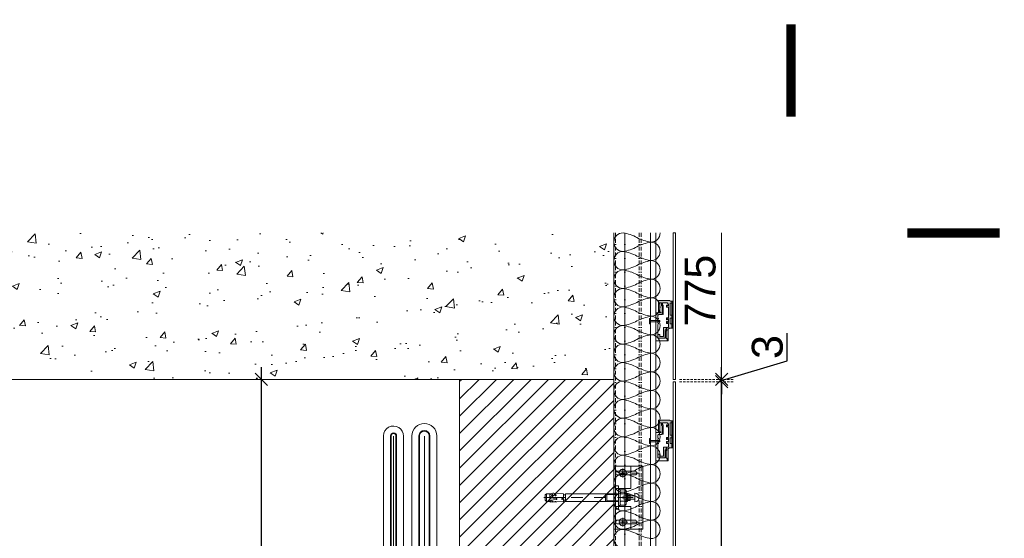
# Model space of a CAD drawing. Header units: millimetres. Extents: x 3652085 to 3778338, y -303702 to -273644.
# Tile 140 of 256: x 3679452 to 3680728, y -280219 to -279546. Entities that reach past the tile are written whole.
import ezdxf

# ---------------------------------------------------------------- set-up
doc = ezdxf.new("R2010")
doc.units = ezdxf.units.MM
doc.header["$PDMODE"] = 34
for name, pattern in [('1', [0]), ('BORDERX2', [88.9, 25.4, -12.7, 25.4, -12.7, 0, -12.7]), ('HIDDEN2', [4.7625, 3.175, -1.5875])]:
    doc.linetypes.add(name, pattern=pattern)
doc.layers.add('!!!! FACADE NACRISFERI QVABAMBIS IZOLACIA', color=7, linetype='Continuous')
doc.layers.add('BRICK WALL 100 (GELOVANI)', color=7, linetype='Continuous')
for name, color, linetype, lineweight in [('COMPOSITIVE-PANEL (HAUSART)', 177, 'Continuous', 5), ('DIM-03    (HAUSART)', 111, 'Continuous', 5), ('INSULATION (HAUSEART)', 31, 'Continuous', 15), ('MEP_EQUIP', 175, 'Continuous', 0), ('SAXON DIMENSIONS', 7, '1', 5), ('SLAB    (HAUSART)', 8, 'Continuous', 20), ('SYMBOL-DETAIL    (HAUSART)', 2, 'Continuous', 5), ('WALL-EXT    (HAUSART)', 7, 'Continuous', 30)]:
    doc.layers.add(name, color=color, linetype=linetype, lineweight=lineweight)
doc.styles.add('1-20 Eng HA', font='arial.ttf', dxfattribs={"height": 40})
doc.dimstyles.new('1-20 Eng HA', dxfattribs={"dimtxt": 40, "dimasz": 16, "dimexe": 16, "dimexo": 5, "dimgap": 5, "dimtad": 1, "dimdec": 0, "dimlfac": -1, "dimzin": 0, "dimdsep": 46, "dimtxsty": '1-20 Eng HA', "dimblk": 'OBLIQUE', "dimcen": 0.09, "dimdle": 16, "dimclrd": 256, "dimclre": 256, "dimclrt": 256, "dimadec": 0, "dimazin": 0, "dimtfac": 1, "dimtdec": 0, "dimtofl": 0, "dimtmove": 0, "dimatfit": 3, "dimldrblk": 'OBLIQUE', "dimfxl": 1, "dimtolj": 1, "dimtzin": 0, "dimlwe": 0, "dimarcsym": 0})

# ---------------------------------------------------------------- blocks, each defined once
blk = doc.blocks.new('_Oblique')
at = {"color": 0, "linetype": 'ByBlock', "lineweight": -2}
blk.add_line((-0.5, -0.5), (0.5, 0.5), dxfattribs=at)
blk = doc.blocks.new('*D223')
at = {"layer": 'Defpoints', "color": 0, "lineweight": 0, "transparency": 16777216}
for p in [(3679735.4, -280013.1), (3679764.9, -280013.1), (3679735.4, -282993.1, 180000)]:
    blk.add_point(p, dxfattribs=at)
at = {"layer": 'DIM-03    (HAUSART)', "lineweight": -2, "transparency": 16777216}
blk.add_line((3679764.9, -283009.1), (3679764.9, -279997.1), dxfattribs=at)
at = {"layer": 'DIM-03    (HAUSART)', "linetype": 'HIDDEN2', "lineweight": 0, "transparency": 16777216}
for p, q in [((3679740.4, -280013.1), (3679780.9, -280013.1)), ((3679740.4, -282993.1), (3679780.9, -282993.1))]:
    blk.add_line(p, q, dxfattribs=at)
at = {"layer": 'DIM-03    (HAUSART)', "lineweight": -2, "transparency": 16777216, "xscale": 16, "yscale": 16, "zscale": 16}
for p, rotation in [((3679764.9, -280013.1), 90), ((3679764.9, -282993.1), 270)]:
    blk.add_blockref('_Oblique', p, dxfattribs=dict(at, rotation=rotation))
at = {"layer": 'DIM-03    (HAUSART)', "lineweight": 0, "transparency": 16777216, "insert": (3679739.5, -281503.1), "char_height": 40, "attachment_point": 5, "rotation": 90, "style": '1-20 Eng HA'}
blk.add_mtext('\\A1;2980', dxfattribs=at)
blk = doc.blocks.new('*D308')
at = {"layer": 'Defpoints', "color": 0, "lineweight": 0, "transparency": 16777216}
for p in [(3680301.7, -280016.1, -28787.3), (3680361.4, -280016.1), (3680301.7, -280791.1, -28787.3)]:
    blk.add_point(p, dxfattribs=at)
at = {"layer": 'DIM-03    (HAUSART)', "lineweight": -2, "transparency": 16777216}
blk.add_line((3680361.4, -280807.1), (3680361.4, -280000.1), dxfattribs=at)
at = {"layer": 'DIM-03    (HAUSART)', "linetype": 'HIDDEN2', "lineweight": 0, "transparency": 16777216}
for p, q in [((3680306.7, -280016.1), (3680377.4, -280016.1)), ((3680306.7, -280791.1), (3680377.4, -280791.1))]:
    blk.add_line(p, q, dxfattribs=at)
at = {"layer": 'DIM-03    (HAUSART)', "lineweight": -2, "transparency": 16777216, "xscale": 16, "yscale": 16, "zscale": 16}
for p, rotation in [((3680361.4, -280016.1), 90), ((3680361.4, -280791.1), 270)]:
    blk.add_blockref('_Oblique', p, dxfattribs=dict(at, rotation=rotation))
at = {"layer": 'DIM-03    (HAUSART)', "transparency": 16777216, "insert": (3680336.1, -280403.6), "char_height": 40, "attachment_point": 5, "rotation": 90, "style": '1-20 Eng HA'}
blk.add_mtext('\\A1;775', dxfattribs=at)
blk = doc.blocks.new('*D309')
at = {"layer": 'Defpoints', "color": 0, "lineweight": 0, "transparency": 16777216}
for p in [(3680301.7, -280013.1, -28787.3), (3680301.7, -280016.1, -28787.3), (3680361.4, -280013.1)]:
    blk.add_point(p, dxfattribs=at)
at = {"layer": 'DIM-03    (HAUSART)', "lineweight": -2, "transparency": 16777216}
for p, q in [((3680446.2, -279989.2), (3680446.2, -279953)), ((3680361.4, -280014.6), (3680446.2, -279989.2)), ((3680361.4, -280013.1), (3680361.4, -279997.1)), ((3680361.4, -280016.1), (3680361.4, -280013.1)), ((3680361.4, -280016.1), (3680361.4, -280032.1))]:
    blk.add_line(p, q, dxfattribs=at)
at = {"layer": 'DIM-03    (HAUSART)', "linetype": 'HIDDEN2', "lineweight": 0, "transparency": 16777216}
for p, q in [((3680306.7, -280013.1), (3680377.4, -280013.1)), ((3680306.7, -280016.1), (3680377.4, -280016.1))]:
    blk.add_line(p, q, dxfattribs=at)
at = {"layer": 'DIM-03    (HAUSART)', "lineweight": -2, "transparency": 16777216, "xscale": 16, "yscale": 16, "zscale": 16}
for p, rotation in [((3680361.4, -280013.1), 270), ((3680361.4, -280016.1), 90)]:
    blk.add_blockref('_Oblique', p, dxfattribs=dict(at, rotation=rotation))
at = {"layer": 'DIM-03    (HAUSART)', "transparency": 16777216, "insert": (3680420.8, -279971.1), "char_height": 40, "attachment_point": 5, "rotation": 90, "style": '1-20 Eng HA'}
blk.add_mtext('\\A1;3', dxfattribs=at)
blk = doc.blocks.new('*U189')
at = {"color": 7, "linetype": 'Continuous', "lineweight": 0}
for points in [[(0, 15), (4, 15)], [(0, -15), (0, 15)], [(4, 15), (4, -15)], [(-72.5, 0), (-92.9, 0)], [(-91, 3.5), (-89.5, 5)], [(-91, -3.5), (-91, 3.5)], [(-90, 0), (-65, 0)], [(-89.5, 5), (-85, 5)], [(-89.5, -5), (-89.5, 5)], [(-84, 4.8), (-85, 5)], [(-85, 5), (-85, -5)], [(-84.8, 3.6), (-85, 2.6)], [(-85, 2.6), (-84.7, 1.2)], [(-84.4, 4.4), (-84.8, 3.6)], [(-84.7, 1.2), (-83.9, 0.3)], [(-83.6, 5), (-84.4, 4.4)], [(-83.9, 0.3), (-82.5, -0.2)], [(-82.8, 5.3), (-83.6, 5)], [(-82.8, 5.3), (-81.2, 5.6)], [(-82.8, 2.8), (-82.7, 3.5)], [(-82.7, 2.2), (-82.8, 2.8)], [(-82.7, 3.5), (-82.3, 4)], [(-82.5, 1.6), (-82.7, 2.2)], [(-82, 1.1), (-82.5, 1.6)], [(-82.3, 4), (-81.8, 4.5)], [(-82, 1.1), (-81.8, 4.5)], [(-81.8, 2.8), (-82, 1.1)], [(-81.8, 4.5), (-81.8, 2.8)], [(-81.2, 5.6), (-79.7, 5.6)], [(-79.7, 5.6), (-67.5, 4.9)], [(-79.2, 3.2), (-76.5, 3.1)], [(-78.7, 3.4), (-78.1, 3.9)], [(-78.6, 2.7), (-78.7, 3.4)], [(-77.6, 2.3), (-78.6, 2.7)], [(-78.1, 3.9), (-77.2, 3.8)], [(-77.9, 1.8), (-77.7, 4.4)], [(-76.9, 3.1), (-77.6, 2.3)], [(-77.2, 3.8), (-76.9, 3.1)], [(-67.5, -1.3), (-67.5, 4.9)], [(-67.5, 3.6), (-65.2, 3.6)], [(-64.9, 3.7), (-65.2, 3.6)], [(-64.8, 4), (-64.9, 3.7)], [(-64.8, 5), (-64.8, -5)], [(-64.8, 5), (4, 5)], [(-64.8, -4), (-64.8, 4)], [(-42.5, 0), (-57.5, 0)], [(-12.5, 0), (-27.5, 0)], [(-13, 5), (-13, -5)], [(-11, 5), (-11, -5)], [(4, 4.1), (-11, 4.1)], [(22.9, 0), (2.5, 0)], [(4, 10.5), (6, 10.5)], [(4, -10.5), (4, 10.5)], [(6, -10.5), (6, 10.5)], [(6, 8.5), (6.7, 9.8)], [(6, 7.3), (6.1, 8.2)], [(6.1, 6.5), (6, 7.3)], [(6, 1), (6.2, 3)], [(6, -1), (6, 1)], [(6.1, 8.2), (6.3, 9)], [(6.3, 5.6), (6.1, 6.5)], [(6.2, 3), (6.7, 4.9)], [(6.3, 9), (6.7, 9.8)], [(6.7, 4.9), (6.3, 5.6)], [(6.7, 9.8), (13.2, 9.8)], [(6.7, 4.9), (13.2, 4.9)], [(13.2, 9.8), (13.6, 9)], [(14, 8.5), (13.2, 9.8)], [(13.6, 5.6), (13.2, 4.9)], [(13.2, 4.9), (13.7, 3)], [(13.6, 9), (13.9, 8.2)], [(13.9, 6.5), (13.6, 5.6)], [(13.7, 3), (13.9, 1)], [(13.9, 8.2), (14, 7.3)], [(14, 7.3), (13.9, 6.5)], [(13.9, 1), (13.9, -1)], [(14, -8.5), (14, 8.5)], [(14, 5), (15, 5)], [(15.9, 4.1), (14, 4.1)], [(15, 5), (16.3, 3.6)], [(15, 5), (15, -5)], [(18.4, 3.7), (16.3, 3.7)], [(16.3, 3.6), (16.3, -3.6)], [(18.9, 3.2), (18.4, 3.7)], [(18.4, -3.7), (18.4, 3.7)], [(18.9, 3.2), (18.9, -3.2)], [(-89.5, -5), (-91, -3.5)], [(-89.5, -5), (-85, -5)], [(-84.8, -4.9), (-85, -5)], [(-84.8, -5), (-84, -4.1)], [(-84.8, -5), (-84.8, -5.8)], [(-84.8, -5.8), (-82.6, -5.7)], [(-84, -4.1), (-82.9, -3.6)], [(-82.9, -3.6), (-81.7, -3.3)], [(-82.6, -5.7), (-81.8, -4.9)], [(-82.6, -5.7), (-81.7, -6.2)], [(-82.5, -0.2), (-81.6, -0.4)], [(-81.8, -4.9), (-81.6, -5.7)], [(-81.8, -4.9), (-81.7, -6.2)], [(-81.7, -3.3), (-80.5, -2.9)], [(-81.6, -5.7), (-81.7, -6.2)], [(-81.6, -0.4), (-80.8, -0.7)], [(-81.6, -5.7), (-78.7, -5.5)], [(-80.8, -0.7), (-77, -0.9)], [(-80.5, -2.9), (-76.8, -2.7)], [(-78.7, -5.5), (-78.6, -5.6)], [(-78.6, -5.5), (-77.7, -5.4)], [(-78.6, -5.6), (-76.7, -5.9)], [(-77.7, -4.5), (-77.7, -6.2)], [(-77.7, -5.4), (-76.7, -5.4)], [(-77, -0.9), (-76.6, -1)], [(-76.5, -2.5), (-76.8, -2.7)], [(-76.7, -5.5), (-76.7, -5.9)], [(-76.7, -5.5), (-76.6, -5.5)], [(-76.6, -1), (-76.3, -1.2)], [(-76.6, -5.4), (-67.5, -5)], [(-76.6, -5.5), (-76.6, -5.4)], [(-76.2, -2.2), (-76.5, -2.5)], [(-76.3, -1.2), (-76.2, -1.5)], [(-76.2, -1.5), (-76.1, -1.9)], [(-76.1, -1.9), (-76.2, -2.2)], [(-69.7, -1.6), (-69.5, -1.3)], [(-69.7, -1.9), (-69.7, -1.6)], [(-69.5, -2.2), (-69.7, -1.9)], [(-69.5, -1.3), (-69.2, -1.2)], [(-69.2, -2.4), (-69.5, -2.2)], [(-69.2, -1.2), (-67.5, -1.3)], [(-69.2, -2.4), (-67.5, -2.3)], [(-67.5, -2.3), (-67.5, -5)], [(-67.5, -3.6), (-65.2, -3.6)], [(-65.2, -3.6), (-64.9, -3.7)], [(-64.9, -3.7), (-64.8, -4)], [(-64.8, -5), (4, -5)], [(-13, -5), (-13, -5)], [(4, -4.1), (-11, -4.1)], [(4, -10.5), (6, -10.5)], [(6.2, -2.9), (6, -1)], [(6, -7.3), (6.1, -6.5)], [(6.1, -8.2), (6, -7.3)], [(6, -8.5), (6.7, -9.8)], [(6.1, -6.5), (6.3, -5.6)], [(6.3, -9), (6.1, -8.2)], [(6.7, -4.9), (6.2, -2.9)], [(6.3, -5.6), (6.7, -4.9)], [(6.7, -9.8), (6.3, -9)], [(6.7, -4.9), (13.2, -4.9)], [(6.7, -9.8), (13.2, -9.8)], [(13.7, -2.9), (13.2, -4.9)], [(13.2, -4.9), (13.6, -5.6)], [(14, -8.5), (13.2, -9.8)], [(13.6, -9), (13.2, -9.8)], [(13.6, -5.6), (13.9, -6.5)], [(13.9, -8.2), (13.6, -9)], [(13.9, -1), (13.7, -2.9)], [(13.9, -6.5), (14, -7.3)], [(14, -7.3), (13.9, -8.2)], [(15.9, -4.1), (14, -4.1)], [(14, -5), (15, -5)], [(15, -5), (16.3, -3.6)], [(18.4, -3.7), (16.3, -3.7)], [(18.4, -3.7), (18.9, -3.2)], [(4, -15), (0, -15)]]:
    blk.add_lwpolyline(points, dxfattribs=at)

msp = doc.modelspace()

# ---------------------------------------------------------------- hatches: boundary and pattern name
at = {"layer": 'COMPOSITIVE-PANEL (HAUSART)', "lineweight": 30}
h = msp.add_hatch(color=6, dxfattribs=at)
h.set_gradient(color1=(51, 51, 51), color2=(0, 0, 0), one_color=1, name='HEMISPHERICAL')
h.paths.add_polyline_path([(3680292.5, -279934.6), (3680291.1, -279934.6), (3680291.1, -279935.7), (3680290, -279935.7), (3680290, -279933.2), (3680292.5, -279933.2), (3680292.5, -279919.3), (3680290, -279919.3), (3680290, -279916.8), (3680291.1, -279916.8), (3680291.1, -279917.8), (3680292.5, -279917.8), (3680292.5, -279916), (3680291, -279914), (3680284.7, -279914), (3680284.7, -279916.7), (3680285.7, -279916.7), (3680285.7, -279928.3, -1), (3680284.4, -279928.3), (3680284.4, -279917.9), (3680283.3, -279917.5), (3680283.3, -279914), (3680281.5, -279914), (3680281.5, -279925.9), (3680282.7, -279925.9), (3680282.7, -279926.8), (3680279.6, -279926.8), (3680279.6, -279910.7), (3680294.1, -279910.7), (3680294.8, -279911.6), (3680296.7, -279911.6), (3680296.7, -279914.2), (3680294.9, -279914.2), (3680294.9, -279929.9), (3680296.7, -279929.9), (3680296.7, -279933.6), (3680294.8, -279933.6), (3680294.8, -279940.9), (3680296.7, -279940.9), (3680296.7, -279946.5), (3680293.7, -279946.5), (3680292.2, -279947.8), (3680292.2, -279963.2), (3680290.7, -279963.2), (3680290.7, -279959.9), (3680289.5, -279959.9), (3680289.5, -279950), (3680290.5, -279950), (3680290.5, -279947.1), (3680289.3, -279947.1), (3680289.3, -279949), (3680288, -279949), (3680288, -279959.7), (3680278.5, -279959.7), (3680278.5, -279954.7), (3680281.3, -279954.7), (3680281.3, -279957.3), (3680286.1, -279957.3), (3680286.1, -279945.8), (3680292.5, -279945.8), (3680292.5, -279940.7), (3680290, -279940.7), (3680290, -279938.2), (3680291.1, -279938.2), (3680291.1, -279939.3), (3680292.5, -279939.3)])
at = {"layer": 'COMPOSITIVE-PANEL (HAUSART)', "true_color": 0x000000}
h = msp.add_hatch(dxfattribs=at)
h.set_pattern_fill('ANSI38', color=18, scale=0.1, angle=-180)
h.set_pattern_definition([(225, (30865073.36297, -4391889.24477), (0.2245064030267, -0.2245064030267), []), (315, (30865073.36297, -4391889.24477), (0.6735192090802, -0.2245064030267), [0.79375, -0.47625])])
h.paths.add_polyline_path([(3680296.7, -279946.5), (3680298.7, -279946.5), (3680298.7, -279911.6), (3680296.7, -279911.6)])
at = {"layer": 'COMPOSITIVE-PANEL (HAUSART)', "lineweight": 30}
h = msp.add_hatch(color=6, dxfattribs=at)
h.set_gradient(color1=(51, 51, 51), color2=(0, 0, 0), one_color=1, name='HEMISPHERICAL')
h.paths.add_polyline_path([(3680292.5, -280090), (3680291.1, -280090), (3680291.1, -280091.1), (3680290, -280091.1), (3680290, -280088.6), (3680292.5, -280088.6), (3680292.5, -280074.7), (3680290, -280074.7), (3680290, -280072.2), (3680291.1, -280072.2), (3680291.1, -280073.3), (3680292.5, -280073.3), (3680292.5, -280071.4), (3680291, -280069.4), (3680284.7, -280069.4), (3680284.7, -280072.1), (3680285.7, -280072.1), (3680285.7, -280083.7, -1), (3680284.4, -280083.7), (3680284.4, -280073.4), (3680283.3, -280072.9), (3680283.3, -280069.4), (3680281.5, -280069.4), (3680281.5, -280081.3), (3680282.7, -280081.3), (3680282.7, -280082.2), (3680279.6, -280082.2), (3680279.6, -280066.1), (3680294.1, -280066.1), (3680294.8, -280067.1), (3680296.7, -280067.1), (3680296.7, -280069.7), (3680294.9, -280069.7), (3680294.9, -280085.3), (3680296.7, -280085.3), (3680296.7, -280089), (3680294.8, -280089), (3680294.8, -280096.4), (3680296.7, -280096.4), (3680296.7, -280101.9), (3680293.7, -280101.9), (3680292.2, -280103.2), (3680292.2, -280118.6), (3680290.7, -280118.6), (3680290.7, -280115.3), (3680289.5, -280115.3), (3680289.5, -280105.4), (3680290.5, -280105.4), (3680290.5, -280102.5), (3680289.3, -280102.5), (3680289.3, -280104.5), (3680288, -280104.5), (3680288, -280115.1), (3680278.5, -280115.1), (3680278.5, -280110.1), (3680281.3, -280110.1), (3680281.3, -280112.7), (3680286.1, -280112.7), (3680286.1, -280101.2), (3680292.5, -280101.2), (3680292.5, -280096.2), (3680290, -280096.2), (3680290, -280093.7), (3680291.1, -280093.7), (3680291.1, -280094.7), (3680292.5, -280094.7)])
at = {"layer": 'COMPOSITIVE-PANEL (HAUSART)', "true_color": 0x000000}
h = msp.add_hatch(dxfattribs=at)
h.set_pattern_fill('ANSI38', color=18, scale=0.1, angle=-180)
h.set_pattern_definition([(225, (30865073.36297, -4391733.8104), (0.2245064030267, -0.2245064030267), []), (315, (30865073.36297, -4391733.8104), (0.6735192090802, -0.2245064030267), [0.79375, -0.47625])])
h.paths.add_polyline_path([(3680296.7, -280101.9), (3680298.7, -280101.9), (3680298.7, -280067.1), (3680296.7, -280067.1)])
at = {"layer": 'SLAB    (HAUSART)'}
h = msp.add_hatch(dxfattribs=at)
h.set_pattern_fill('AR-CONC', color=256, scale=0.5)
h.set_pattern_definition([(50, (3719206.68, -242818.955), (91.09233, -7.96954), [9.525, -104.775]), (355, (3719206.68, -242818.955), (-17.62171, 95.52842), [7.62, -83.82029]), (100.45144, (3719214.27, -242819.62), (73.47062, 87.55888), [8.095, -89.04512]), (46.1842, (3719206.68, -242793.55), (135.53952, -21.02116), [14.2875, -157.1625]), (96.63556, (3719217.97, -242795.31), (118.70207, 123.71306), [12.1425, -133.5678]), (351.18415, (3719206.68, -242793.55), (118.70207, 123.71306), [11.43, -125.72987]), (21, (3719219.38, -242799.905), (75.8072, -51.1326), [9.525, -104.775]), (326, (3719219.38, -242799.905), (30.90101, 92.09398), [7.62, -83.82]), (71.45144, (3719225.69, -242804.17), (106.70821, 40.96138), [8.095, -89.04497]), (37.5, (3719206.677, -242818.955), (1.544302, 42.27752), [0, -82.804, 0, -85.09, 0, -84.1375]), (7.5, (3719206.677, -242818.955), (33.40983, 50.090287), [0, -48.514, 0, -80.899, 0, -32.0675]), (327.5, (3719178.356, -242818.955), (67.795298, -2.864372), [0, -31.75, 0, -99.06, 0, -131.445]), (317.5, (3719165.656, -242818.955), (74.06459, 12.713246), [0, -41.275, 0, -65.786, 0, -93.345])])
h.paths.add_polyline_path([(3679059.5, -280013.1), (3680221.7, -280013.1), (3680221.7, -279823), (3679059.5, -279823)])
at = {"layer": 'WALL-EXT    (HAUSART)', "linetype": 'Continuous', "lineweight": 0}
h = msp.add_hatch(dxfattribs=at)
h.set_pattern_fill('ANSI31', scale=5, style=0)
h.set_pattern_definition([(45, (4240534.168, -414799.79), (-11.22532015, 11.22532015), [])])
h.paths.add_polyline_path([(3680021.7, -283093.1), (3680221.7, -283093.1), (3680221.7, -280013.1), (3680021.7, -280013.1)])

# ---------------------------------------------------------------- linework, layer by layer
at = {"layer": '!!!! FACADE NACRISFERI QVABAMBIS IZOLACIA', "color": 7, "linetype": 'Continuous', "lineweight": 0, "elevation": 302370.5}
msp.add_lwpolyline([(3680221.7, -283204.9), (3680221.7, -279823.1)], dxfattribs=at)
at = {"lineweight": 0}
for p, q in [((3680233.2, -280140.2, 299221.2), (3680233.2, -280128.8, 299221.2)), ((3680233.2, -280192.6, 299221.2), (3680233.2, -280204, 299221.2))]:
    msp.add_line(p, q, dxfattribs=at)
at = {"color": 0, "lineweight": 0, "elevation": 302370.5}
for points in [[(3680221.7, -279823.1), (3680221.7, -283293.2)], [(3680236.1, -279823.1), (3680236.1, -283293.2)], [(3680269.2, -279823.1), (3680269.2, -283293.2)], [(3680276.2, -279823.1), (3680276.2, -283293.2)]]:
    msp.add_lwpolyline(points, dxfattribs=at)
at = {"color": 0, "linetype": 'BORDERX2', "lineweight": 0, "ltscale": 0.2, "elevation": 302370.5}
for points in [[(3680223.8, -279823.1), (3680223.8, -283293.2)], [(3680236.1, -279823.1), (3680236.1, -283293.2)], [(3680254.5, -279823.1), (3680254.5, -283293.2)], [(3680257.3, -279823.1), (3680257.3, -283293.2)]]:
    msp.add_lwpolyline(points, dxfattribs=at)
at = {"lineweight": 0}
for points, elevation in [([(3680259.4, -280207.3), (3680259.4, -280125.5), (3680221.7, -280125.5), (3680221.7, -280207.3), (3680259.4, -280207.3)], 302370.5), ([(3680243.9, -280125.5), (3680223.8, -280125.5), (3680223.8, -280154.6), (3680243.9, -280154.6)], 299221.2), ([(3680243.9, -280207.3), (3680223.8, -280207.3), (3680223.8, -280178.2), (3680243.9, -280178.2)], 299221.2)]:
    msp.add_lwpolyline(points, close=True, dxfattribs=dict(at, elevation=elevation))
at = {"linetype": 'BORDERX2', "lineweight": 0, "ltscale": 0.4, "elevation": 299221.2}
for points in [[(3680255, -280134.6), (3680219.4, -280134.6)], [(3680255, -280198.2), (3680219.4, -280198.2)]]:
    msp.add_lwpolyline(points, dxfattribs=at)
at = {"lineweight": 0, "elevation": 299221.2}
for points in [[(3680226.5, -280132.2), (3680249.1, -280132.2)], [(3680226.5, -280137), (3680249.1, -280137)], [(3680249.1, -280160.7), (3680249.1, -280171.9)], [(3680226.5, -280195.8), (3680249.1, -280195.8)], [(3680226.5, -280200.6), (3680249.1, -280200.6)]]:
    msp.add_lwpolyline(points, dxfattribs=at)
msp.add_lwpolyline([(3680249.1, -280164.1), (3680235.5, -280164.1, 1), (3680235.5, -280168.7), (3680249.1, -280168.7)], format="xyb", dxfattribs=at)
at = {"lineweight": 0}
for centre, radius in [((3680233.2, -280134.6, 299221.2), 4.73), ((3680233.2, -280134.6, 299221.2), 1.08), ((3680233.2, -280198.2, 299221.2), 4.73), ((3680233.2, -280198.2, 299221.2), 1.08)]:
    msp.add_circle(centre, radius, dxfattribs=at)
for centre, radius, start, end in [((3680226.5, -280134.6, 299221.2), 2.42, 90, 270), ((3680249.1, -280134.6, 299221.2), 2.42, 270, 90), ((3680249.1, -280166.3, 299221.2), 5.61, 270, 90), ((3680226.5, -280198.2, 299221.2), 2.42, 90, 270), ((3680249.1, -280198.2, 299221.2), 2.42, 270, 90)]:
    msp.add_arc(centre, radius, start, end, dxfattribs=at)
at = {"layer": 'BRICK WALL 100 (GELOVANI)', "color": 7, "linetype": 'Continuous', "lineweight": 0, "elevation": 302370.5}
msp.add_lwpolyline([(3680221.7, -283204.9), (3680221.7, -279823.1)], dxfattribs=at)
at = {"layer": 'COMPOSITIVE-PANEL (HAUSART)', "lineweight": 0, "elevation": 302370.5}
for points in [[(3680284.4, -279928.3), (3680284.4, -279917.9), (3680283.3, -279917.5), (3680283.3, -279914), (3680281.5, -279914), (3680281.5, -279925.9), (3680282.7, -279925.9), (3680282.7, -279926.8), (3680276.2, -279926.8), (3680276.2, -279963.1), (3680290.7, -279963.1), (3680290.7, -279959.9), (3680289.5, -279959.9), (3680289.5, -279950), (3680290.5, -279950), (3680290.5, -279947.1), (3680289.3, -279947.1), (3680289.3, -279949), (3680288, -279949), (3680288, -279959.7), (3680278.5, -279959.7), (3680278.5, -279942.3, -0.344825), (3680280.1, -279940.8, -0.431827), (3680278.5, -279939.4), (3680278.5, -279935.7, -0.320777), (3680280.1, -279934.3, -0.432167), (3680278.5, -279932.9), (3680278.5, -279930.6, -0.414214), (3680280, -279929.1), (3680283.5, -279929.1), (3680284.4, -279928.3)], [(3680296.7, -279911.6), (3680294.8, -279911.6), (3680294.1, -279910.7), (3680279.6, -279910.7), (3680279.6, -279926.8), (3680282.7, -279926.8), (3680282.7, -279925.9), (3680281.5, -279925.9), (3680281.5, -279914), (3680283.3, -279914), (3680283.3, -279917.5), (3680284.4, -279917.9), (3680284.4, -279928.3, 1), (3680285.7, -279928.3), (3680285.7, -279916.7), (3680284.7, -279916.7), (3680284.7, -279914), (3680291, -279914), (3680292.5, -279916), (3680292.5, -279917.8), (3680291.1, -279917.8), (3680291.1, -279916.8), (3680290, -279916.8), (3680290, -279919.3), (3680292.5, -279919.3), (3680292.5, -279933.2), (3680290, -279933.2), (3680290, -279935.7), (3680291.1, -279935.7), (3680291.1, -279934.6), (3680292.5, -279934.6), (3680292.5, -279939.3), (3680291.1, -279939.3), (3680291.1, -279938.2), (3680290, -279938.2), (3680290, -279940.7), (3680292.5, -279940.7), (3680292.5, -279945.8), (3680286.1, -279945.8), (3680286.1, -279957.3), (3680281.3, -279957.3), (3680281.3, -279954.7), (3680278.5, -279954.7), (3680278.5, -279959.7), (3680288, -279959.7), (3680288, -279949), (3680289.3, -279949), (3680289.3, -279947.1), (3680290.5, -279947.1), (3680290.5, -279950), (3680289.5, -279950), (3680289.5, -279959.9), (3680290.7, -279959.9), (3680290.7, -279963.2), (3680292.2, -279963.2), (3680292.2, -279947.8), (3680293.7, -279946.5), (3680296.7, -279946.5), (3680296.7, -279940.9), (3680294.8, -279940.9), (3680294.8, -279933.6), (3680296.7, -279933.6), (3680296.7, -279929.9), (3680294.9, -279929.9), (3680294.9, -279914.2), (3680296.7, -279914.2), (3680296.7, -279911.6)], [(3680284.4, -280083.7), (3680284.4, -280073.4), (3680283.3, -280072.9), (3680283.3, -280069.4), (3680281.5, -280069.4), (3680281.5, -280081.3), (3680282.7, -280081.3), (3680282.7, -280082.2), (3680276.2, -280082.2), (3680276.2, -280118.6), (3680290.7, -280118.6), (3680290.7, -280115.3), (3680289.5, -280115.3), (3680289.5, -280105.4), (3680290.5, -280105.4), (3680290.5, -280102.5), (3680289.3, -280102.5), (3680289.3, -280104.5), (3680288, -280104.5), (3680288, -280115.1), (3680278.5, -280115.1), (3680278.5, -280097.7, -0.344825), (3680280.1, -280096.3, -0.431827), (3680278.5, -280094.8), (3680278.5, -280091.1, -0.320777), (3680280.1, -280089.8, -0.432167), (3680278.5, -280088.3), (3680278.5, -280086.1, -0.414214), (3680280, -280084.6), (3680283.5, -280084.6), (3680284.4, -280083.7)], [(3680296.7, -280067.1), (3680294.8, -280067.1), (3680294.1, -280066.1), (3680279.6, -280066.1), (3680279.6, -280082.2), (3680282.7, -280082.2), (3680282.7, -280081.3), (3680281.5, -280081.3), (3680281.5, -280069.4), (3680283.3, -280069.4), (3680283.3, -280072.9), (3680284.4, -280073.4), (3680284.4, -280083.7, 1), (3680285.7, -280083.7), (3680285.7, -280072.1), (3680284.7, -280072.1), (3680284.7, -280069.4), (3680291, -280069.4), (3680292.5, -280071.4), (3680292.5, -280073.3), (3680291.1, -280073.3), (3680291.1, -280072.2), (3680290, -280072.2), (3680290, -280074.7), (3680292.5, -280074.7), (3680292.5, -280088.6), (3680290, -280088.6), (3680290, -280091.1), (3680291.1, -280091.1), (3680291.1, -280090), (3680292.5, -280090), (3680292.5, -280094.7), (3680291.1, -280094.7), (3680291.1, -280093.7), (3680290, -280093.7), (3680290, -280096.2), (3680292.5, -280096.2), (3680292.5, -280101.2), (3680286.1, -280101.2), (3680286.1, -280112.7), (3680281.3, -280112.7), (3680281.3, -280110.1), (3680278.5, -280110.1), (3680278.5, -280115.1), (3680288, -280115.1), (3680288, -280104.5), (3680289.3, -280104.5), (3680289.3, -280102.5), (3680290.5, -280102.5), (3680290.5, -280105.4), (3680289.5, -280105.4), (3680289.5, -280115.3), (3680290.7, -280115.3), (3680290.7, -280118.6), (3680292.2, -280118.6), (3680292.2, -280103.2), (3680293.7, -280101.9), (3680296.7, -280101.9), (3680296.7, -280096.4), (3680294.8, -280096.4), (3680294.8, -280089), (3680296.7, -280089), (3680296.7, -280085.3), (3680294.9, -280085.3), (3680294.9, -280069.7), (3680296.7, -280069.7), (3680296.7, -280067.1)]]:
    msp.add_lwpolyline(points, format="xyb", dxfattribs=at)
for points in [[(3680296.7, -279946.5), (3680298.7, -279946.5), (3680298.7, -279911.6), (3680296.7, -279911.6), (3680296.7, -279946.5)], [(3680279.1, -279936.2), (3680278.5, -279936.2), (3680278.5, -279939.2), (3680279.1, -279939.2)], [(3680296.7, -280101.9), (3680298.7, -280101.9), (3680298.7, -280067.1), (3680296.7, -280067.1), (3680296.7, -280101.9)], [(3680279.1, -280091.7), (3680278.5, -280091.7), (3680278.5, -280094.6), (3680279.1, -280094.6)]]:
    msp.add_lwpolyline(points, close=True, dxfattribs=at)
at = {"layer": 'COMPOSITIVE-PANEL (HAUSART)', "lineweight": 0}
for points, elevation in [([(3680281.4, -279936.9), (3680281.4, -279938.5), (3680269.7, -279938.5), (3680269.2, -279939.2), (3680269.2, -279941.1), (3680267.9, -279941.1), (3680267.9, -279934.3), (3680269.2, -279934.3), (3680269.2, -279936.2), (3680269.7, -279936.9), (3680281.4, -279936.9)], 623747.5), ([(3680281.4, -280092.3), (3680281.4, -280094), (3680269.7, -280094), (3680269.2, -280094.7), (3680269.2, -280096.5), (3680267.9, -280096.5), (3680267.9, -280089.7), (3680269.2, -280089.7), (3680269.2, -280091.6), (3680269.7, -280092.3), (3680281.4, -280092.3)], 463059)]:
    msp.add_lwpolyline(points, dxfattribs=dict(at, elevation=elevation))
at = {"layer": 'DIM-03    (HAUSART)'}
msp.add_line((3680361.4, -280029.1, 331157.8), (3680361.4, -279823.1, 331157.8), dxfattribs=at)
at = {"layer": 'DIM-03    (HAUSART)', "linetype": 'HIDDEN2', "lineweight": 0}
msp.add_line((3680306.7, -280013.1, 331157.8), (3680377.4, -280013.1, 331157.8), dxfattribs=at)
at = {"layer": 'DIM-03    (HAUSART)', "color": 0, "lineweight": 0, "elevation": 302370.5}
for points in [[(3680236.1, -279823.1), (3680236.1, -283293.2)], [(3680269.2, -279823.1), (3680269.2, -283293.2)], [(3680276.2, -279823.1), (3680276.2, -283293.2)]]:
    msp.add_lwpolyline(points, dxfattribs=at)
at = {"layer": 'INSULATION (HAUSEART)', "elevation": 302370.5}
msp.add_lwpolyline([(3680233.7, -280231.8, -1), (3680233.7, -280207.7, -0.084537), (3680251.7, -280213.7, 0.084537), (3680269.7, -280219.7, 1), (3680269.7, -280195.7, 0.084537), (3680251.7, -280201.7, -0.084537), (3680233.7, -280207.7, -1), (3680233.7, -280183.7, -0.084537), (3680251.7, -280189.7, 0.084537), (3680269.7, -280195.7, 1), (3680269.7, -280171.7, 0.084537), (3680251.7, -280177.7, -0.084537), (3680233.7, -280183.7, -1), (3680233.7, -280159.6, -0.084537), (3680251.7, -280165.7, 0.084537), (3680269.7, -280171.7, 1), (3680269.7, -280147.6, 0.084537), (3680251.7, -280153.6, -0.084537), (3680233.7, -280159.6, -1), (3680233.7, -280135.6, -0.084537), (3680251.7, -280141.6, 0.084537), (3680269.7, -280147.6, 1), (3680269.7, -280123.6, 0.084537), (3680251.7, -280129.6, -0.084537), (3680233.7, -280135.6, -1), (3680233.7, -280111.6, -0.084537), (3680251.7, -280117.6, 0.084537), (3680269.7, -280123.6, 1), (3680269.7, -280099.5, 0.084537), (3680251.7, -280105.6, -0.084537), (3680233.7, -280111.6, -1), (3680233.7, -280087.5, -0.084537), (3680251.7, -280093.5, 0.084537), (3680269.7, -280099.5, 1), (3680269.7, -280075.5, 0.084537), (3680251.7, -280081.5, -0.084537), (3680233.7, -280087.5, -1), (3680233.7, -280063.5, -0.084537), (3680251.7, -280069.5, 0.084537), (3680269.7, -280075.5, 1), (3680269.7, -280051.5, 0.084537), (3680251.7, -280057.5, -0.084537), (3680233.7, -280063.5, -1), (3680233.7, -280039.4, -0.084537), (3680251.7, -280045.5, 0.084537), (3680269.7, -280051.5, 1), (3680269.7, -280027.4, 0.084537), (3680251.7, -280033.4, -0.084537), (3680233.7, -280039.4, -1), (3680233.7, -280015.4, -0.084537), (3680251.7, -280021.4, 0.084537), (3680269.7, -280027.4, 1), (3680269.7, -280003.4, 0.084537), (3680251.7, -280009.4, -0.084537), (3680233.7, -280015.4, -1), (3680233.7, -279991.4, -0.084537), (3680251.7, -279997.4, 0.084537), (3680269.7, -280003.4, 1), (3680269.7, -279979.3, 0.084537), (3680251.7, -279985.4, -0.084537), (3680233.7, -279991.4, -1), (3680233.7, -279967.3, -0.084537), (3680251.7, -279973.3, 0.084537), (3680269.7, -279979.3, 1), (3680269.7, -279955.3, 0.084537), (3680251.7, -279961.3, -0.084537), (3680233.7, -279967.3, -1), (3680233.7, -279943.3, -0.084537), (3680251.7, -279949.3, 0.084537), (3680269.7, -279955.3, 1), (3680269.7, -279931.3, 0.084537), (3680251.7, -279937.3, -0.084537), (3680233.7, -279943.3, -1), (3680233.7, -279919.2, -0.084537), (3680251.7, -279925.3, 0.084537), (3680269.7, -279931.3, 1), (3680269.7, -279907.2, 0.084537), (3680251.7, -279913.2, -0.084537), (3680233.7, -279919.2, -1), (3680233.7, -279895.2, -0.084537), (3680251.7, -279901.2, 0.084537), (3680269.7, -279907.2, 1), (3680269.7, -279883.2, 0.084537), (3680251.7, -279889.2, -0.084537), (3680233.7, -279895.2, -1), (3680233.7, -279871.2, -0.084537), (3680251.7, -279877.2, 0.084537), (3680269.7, -279883.2, 1), (3680269.7, -279859.1, 0.084537), (3680251.7, -279865.2, -0.084537), (3680233.7, -279871.2, -1), (3680233.7, -279847.1, -0.084537), (3680251.7, -279853.1, 0.084537), (3680269.7, -279859.1, 1), (3680269.7, -279835.1, 0.084537), (3680251.7, -279841.1, -0.084537), (3680233.7, -279847.1, -1), (3680233.7, -279823.1, -0.084537), (3680251.7, -279829.1, 0.084537), (3680269.7, -279835.1, 0.414214), (3680281.7, -279823.1)], format="xyb", dxfattribs=at)
at = {"layer": 'MEP_EQUIP', "elevation": 302370.5}
for points in [[(3679969.8, -280086.3), (3679969.8, -280665.6, -0.414214), (3679826.1, -280809.2), (3679648.1, -280809.2)], [(3679969, -280086.3), (3679969, -280665.6, -0.414214), (3679826.1, -280808.4), (3679648.1, -280808.4)], [(3679982.5, -280086.3), (3679982.5, -280665.6, -0.414214), (3679826.1, -280821.9), (3679648.1, -280821.9)], [(3679983.3, -280086.3), (3679983.3, -280665.6, -0.414214), (3679826.1, -280822.7), (3679648.1, -280822.7)], [(3679939.3, -280086.3), (3679939.3, -280611.5, -0.414214), (3679786.1, -280764.6), (3679648.1, -280764.6)], [(3679932.9, -280086.5), (3679932.9, -280611.5, -0.414214), (3679786.1, -280758.3), (3679648.1, -280758.3)], [(3679932.1, -280086.5), (3679932.1, -280611.5, -0.414214), (3679786.1, -280757.5), (3679648.1, -280757.5)], [(3679976.1, -280086.6), (3679976.1, -280665.6, -0.414214), (3679826.1, -280815.6), (3679648.1, -280815.6)], [(3679936.1, -280086.6), (3679936.1, -280611.5, -0.414214), (3679786.1, -280761.5), (3679648.1, -280761.5)], [(3679940.1, -280086.6), (3679940.1, -280611.5, -0.414214), (3679786.1, -280765.4), (3679648.1, -280765.4)], [(3679960, -280086.3), (3679960, -280665.6, -0.414214), (3679826.1, -280799.4), (3679652.8, -280799.4), (3679652.8, -280808.4)], [(3679992.3, -280086.3), (3679992.3, -280665.6, -0.414214), (3679826.1, -280831.7), (3679652.8, -280831.7)], [(3679923.2, -280086.3), (3679923.1, -280611.5, -0.414214), (3679786.1, -280748.5), (3679652.8, -280748.5)], [(3679949.1, -280086.6), (3679949.1, -280611.5, -0.414214), (3679786.1, -280774.4), (3679652.8, -280774.4)]]:
    msp.add_lwpolyline(points, format="xyb", dxfattribs=at)
at = {"layer": 'MEP_EQUIP'}
for centre, radius, start, end in [((3679936.1, -280086.6, 302370.5), 13, 358.954, 178.9542), ((3679976.1, -280086.6, 302370.5), 16.2, 0.8403, 179.1597), ((3679936.1, -280086.6, 302370.5), 3.98, 0, 178.954), ((3679936.1, -280086.6, 302370.5), 3.17, 4.2782, 178.9543), ((3679976.1, -280086.6, 302370.5), 7.15, 1.8983, 178.1017), ((3679976.1, -280086.6, 302370.5), 6.35, 2.1376, 177.8624)]:
    msp.add_arc(centre, radius, start, end, dxfattribs=at)
at = {"layer": 'SAXON DIMENSIONS', "elevation": 302370.5}
for points in [[(3680221.7, -279823.1), (3680221.7, -280013.1)], [(3679059.5, -280013.1), (3680221.7, -280013.1)]]:
    msp.add_lwpolyline(points, dxfattribs=at)
at = {"layer": 'SYMBOL-DETAIL    (HAUSART)', "color": 171, "ltscale": 0.5, "elevation": 302370.5}
for points in [[(3680451.2, -283563.8, 12, 12, 0), (3680451.2, -283444.1, 0, 0, 0), (3680451.2, -281586.7, 0, 0, 0), (3680539.6, -281559.8, 0, 0, 0), (3680362.9, -281536.3, 0, 0, 0), (3680451.4, -281512.9, 0, 0, 0), (3680451.2, -279672.2, 12, 12, 0), (3680451.2, -279552.5, 0, 0, 0)], [(3678908.6, -279823, 12, 12, 0), (3678789, -279823, 0, 0, 0), (3679716.8, -279823, 0, 0, 0), (3679743.6, -279911.4, 0, 0, 0), (3679767.2, -279734.7, 0, 0, 0), (3679790.5, -279823, 0, 0, 0), (3680721.8, -279823.1, 12, 12, 0), (3680602.1, -279823.1, 0, 0, 0)]]:
    msp.add_lwpolyline(points, format="xyseb", dxfattribs=at)
at = {"layer": 'WALL-EXT    (HAUSART)', "color": 7, "linetype": 'Continuous', "lineweight": 0, "elevation": 302370.5}
for points in [[(3680298.7, -280013.1), (3680301.7, -280013.1), (3680301.7, -279823.1), (3680298.7, -279823.1), (3680298.7, -280013.1)], [(3680021.7, -283093.1), (3680221.7, -283093.1), (3680221.7, -280013.1), (3680021.7, -280013.1), (3680021.7, -283093.1)], [(3680301.7, -280016.1), (3680298.7, -280016.1), (3680298.7, -280791.1), (3680301.7, -280791.1), (3680301.7, -280016.1)]]:
    msp.add_lwpolyline(points, close=True, dxfattribs=at)

# ---------------------------------------------------------------- block references
at = {"lineweight": 0}
msp.add_blockref('*U189', (3680223.8, -280166.4, 302370.5), dxfattribs=at)
at = {"layer": 'DIM-03    (HAUSART)', "xscale": -16, "yscale": 16, "zscale": 16, "rotation": 90}
msp.add_blockref('_Oblique', (3680361.4, -280013.1, 331157.8), dxfattribs=at)

# ---------------------------------------------------------------- texts
at = {"layer": 'DIM-03    (HAUSART)', "insert": (3680333.7, -279898, 331157.8), "char_height": 40, "attachment_point": 5, "rotation": 90, "style": '1-20 Eng HA'}
msp.add_mtext('\\A1;775', dxfattribs=at)

# ---------------------------------------------------------------- dimensions: what is measured, and where the dimension line sits
at = {"layer": 'DIM-03    (HAUSART)'}
for base, p1, p2, picture, middle in [((3680361.4, -280013.1, 331157.8), (3680301.7, -280016.1, 302370.5), (3680301.7, -280013.1, 302370.5), '*D309', (3680420.8, -279984.2, 331157.8)), ((3680361.4, -280016.1, 331157.8), (3680301.7, -280791.1, 302370.5), (3680301.7, -280016.1, 302370.5), '*D308', (3680336.1, -280403.6, 331157.8))]:
    dim = msp.add_linear_dim(base=base, p1=p1, p2=p2, angle=90, dimstyle='1-20 Eng HA', override={"dimtmove": 1}, dxfattribs=at)
    dim.commit()
    dim.dimension.update_dxf_attribs({"geometry": picture, "text_midpoint": middle})
at = {"layer": 'DIM-03    (HAUSART)', "lineweight": 0}
dim = msp.add_linear_dim(base=(3679764.9, -280013.1, 302370.5), p1=(3679735.4, -282993.1, 482370.5), p2=(3679735.4, -280013.1, 302370.5), angle=90, dimstyle='1-20 Eng HA', dxfattribs=at)
dim.commit()
dim.dimension.update_dxf_attribs({"geometry": '*D223', "text_midpoint": (3679739.5, -281503.1, 302370.5)})

doc.saveas('drawing.dxf')
